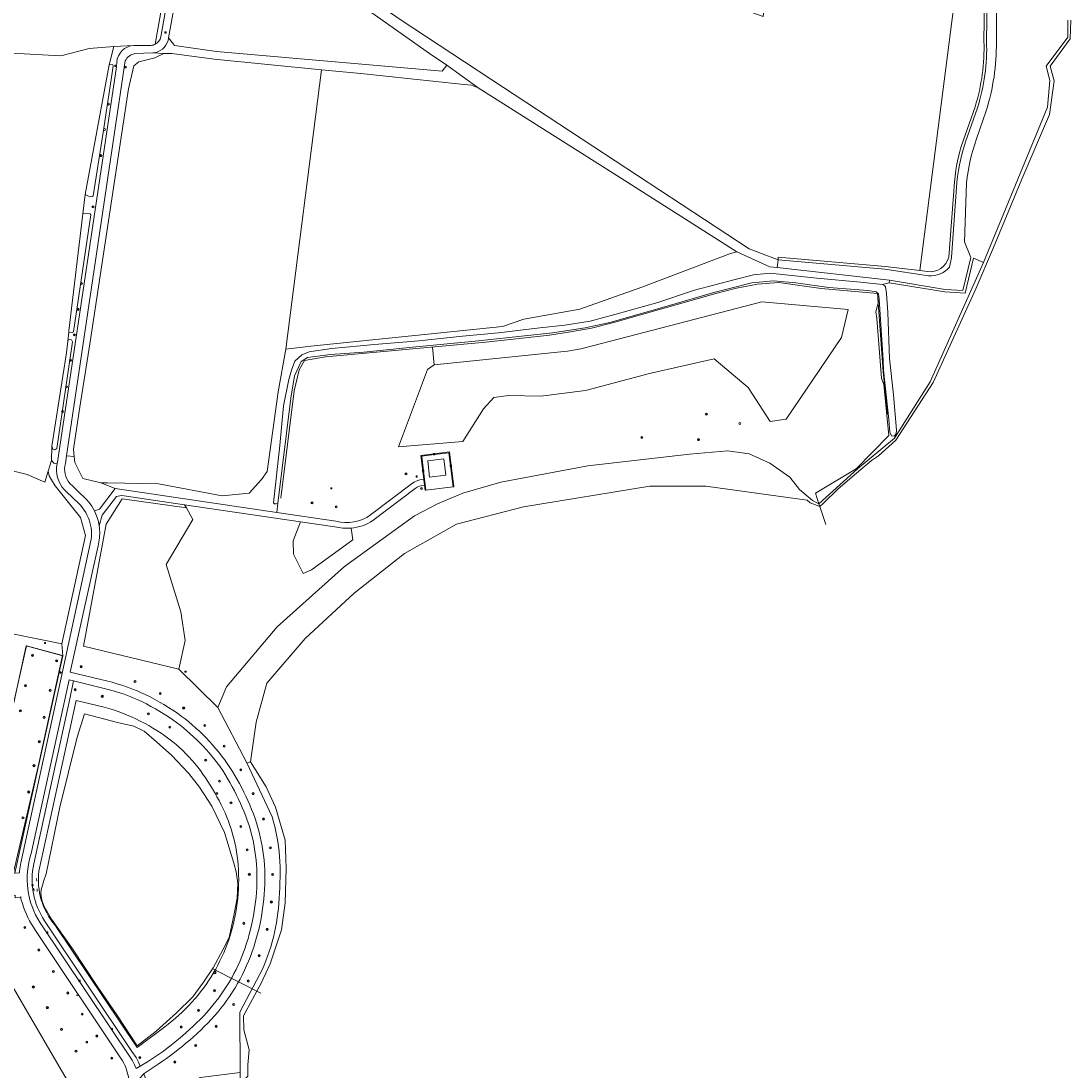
# Model space of a CAD drawing. Header units: metres. Extents: x 168032 to 180145, y 382923 to 399665.
# Tile 131 of 256: x 177898 to 178303, y 387407 to 387811. Entities that reach past the tile are written whole.
import ezdxf
from ezdxf.enums import TextEntityAlignment as Align

# ---------------------------------------------------------------- set-up
doc = ezdxf.new("R2010")
doc.units = ezdxf.units.M
doc.layers.get('0').update_dxf_attribs({"color": 8, "lineweight": 18})
for name, color, linetype, lineweight in [('B-WE-GR-BEPLANTING_CULTUUR_BOSPLANTSOEN-GV', 8, 'Continuous', 18), ('B-WE-GR-BOOM-S', 8, 'Continuous', 18), ('B-WE-GR-BOS_GEMENGD-GV', 8, 'Continuous', 18), ('B-WE-GR-BOS_LOOF-GV', 8, 'Continuous', 18), ('B-WE-IE-MEUBILAIR_WEGMEUBILAIR_VERKEERSBORD-S', 8, 'Continuous', 18), ('B-WE-IE-TERREINAFSCHEIDING_KUNSTMATIG_HEKWERK-G', 8, 'IE-TERREINAFSCHEIDING-KUNSTMATIG', 18), ('B-WE-IE-TERREINAFSCHEIDING_KUNSTMATIG_HEKWERK_RASTER-G', 8, 'IE-TERREINAFSCHEIDING-KUNSTMATIG', 18), ('B-WE-KL-ET_KAST-S', 8, 'Continuous', 18), ('B-WE-KL-ET_LS_OV_LICHTMAST-S', 8, 'Continuous', 18), ('B-WE-KW-KUNSTWERK_DUIKER-G', 8, 'Continuous', 18), ('B-WE-OG-BEBOUWING-GV', 8, 'Continuous', 18), ('B-WE-OG-TERREIN_CULTUURSCHEIDING-GV', 8, 'Continuous', 18), ('B-WE-OG-TERREIN_ONBEGROEID-GV', 8, 'Continuous', 18), ('B-WE-OG-WATER_GREPPEL-GV', 8, 'Continuous', 18), ('B-WE-OG-WATER_MEER-GV', 8, 'Continuous', 18), ('B-WE-OG-WATER_SLOOT-GV', 8, 'Continuous', 18), ('B-WE-RI-GWA_KOLK-S', 8, 'Continuous', 18), ('B-WE-RI-GWA_RIOOLPUT-S', 8, 'Continuous', 18), ('B-WE-VH-VERHARDING_ASFALT-GV', 8, 'Continuous', 18), ('B-WE-VH-VERHARDING_BETONSTRAATSTEEN-GV', 8, 'Continuous', 18), ('B-WE-VH-VERHARDING_FUNDERING_ZAND-GV', 8, 'Continuous', 18), ('B-WE-VH-VERHARDING_PUIN-GV', 8, 'Continuous', 18), ('B-WE-VH-VERHARDING_TEGEL-GV', 8, 'Continuous', 18), ('B-WE-VW-AFSLUITPAAL-S', 8, 'Continuous', 18)]:
    doc.layers.add(name, color=color, linetype=linetype, lineweight=lineweight)
doc.styles.add('NLCS-ISO', font='NLCS-ISO.ttf')
doc.linetypes.add('IE-TERREINAFSCHEIDING-KUNSTMATIG', pattern='A,4,[82,NLCS.SHX,S=0.75,R=90,X=0,Y=0],4,-2', length=10)

# ---------------------------------------------------------------- blocks, each defined once
blk = doc.blocks.new('SIE-WEG_VERKEERSBORD_WEGWIJZER-SO')
at = {"linetype": 'ByBlock', "lineweight": 18}
h = blk.add_hatch(color=0, dxfattribs=at)
h.dxf.hatch_style = 1
h.paths.add_polyline_path([(0.5, 1), (0, 2), (-0.5, 1)])
h = blk.add_hatch(color=0, dxfattribs=at)
h.dxf.hatch_style = 1
h.paths.add_polyline_path([(-1.4, -0.2), (-2, -1.2), (-0.9, -1.1)])
h = blk.add_hatch(color=0, dxfattribs=at)
h.dxf.hatch_style = 1
h.paths.add_polyline_path([(1.4, -0.2), (2, -1.2), (0.9, -1.1)])
at = {"color": 0, "linetype": 'ByBlock', "lineweight": 18}
for points in [[(-1.1, -0.7), (0, 0)], [(0, 1), (0, 0)], [(1.1, -0.7), (0, 0)]]:
    blk.add_lwpolyline(points, dxfattribs=at)
for points in [[(0.5, 1), (0, 2), (-0.5, 1)], [(-1.4, -0.2), (-2, -1.2), (-0.9, -1.1)], [(1.4, -0.2), (2, -1.2), (0.9, -1.1)]]:
    blk.add_lwpolyline(points, close=True, dxfattribs=at)
blk = doc.blocks.new('SKL-ET_KAST_ELEKTRA-SO')
at = {"color": 0, "linetype": 'ByBlock', "lineweight": 18}
for points in [[(-2, 2), (2, 2), (2, 1.68), (-2, 1.68)], [(-2, 1.52), (2, 1.52), (2, -2), (-2, -2)]]:
    blk.add_lwpolyline(points, close=True, dxfattribs=at)
at = {"color": 0, "linetype": 'ByBlock', "lineweight": 18, "style": 'NLCS-ISO'}
blk.add_text('et', height=1.5, dxfattribs=at).set_placement((0, 0), align=Align.MIDDLE_CENTER)
blk = doc.blocks.new('SVW-AFSLUITPAAL-SO')
at = {"lineweight": 18}
blk.add_circle((0, 0), 1.5, dxfattribs=at)
at = {"lineweight": 18, "style": 'NLCS-ISO'}
blk.add_text('af', height=1.8, dxfattribs=at).set_placement((0, 0), align=Align.MIDDLE_CENTER)
blk = doc.blocks.new('SKL-ET_OV_LICHTMAST-SO')
at = {"color": 0, "linetype": 'ByBlock', "lineweight": 18}
for points in [[(-1.2, 0), (-2, 0)], [(-1.4, 1.4), (-0.9, 0.9)], [(0, 2), (0, 1.2)], [(0.9, 0.9), (1.4, 1.4)], [(2, 0), (1.2, 0)], [(-1.4, -1.4), (-0.9, -0.9)], [(0, -1.2), (0, -2)], [(0.9, -0.9), (1.4, -1.4)]]:
    blk.add_lwpolyline(points, dxfattribs=at)
blk.add_circle((0, 0), 1, dxfattribs=at)
blk = doc.blocks.new('SRI-PUT_INSPECTIEPUT_RIOOLPUT-SO')
at = {"color": 0, "linetype": 'ByBlock', "lineweight": 18}
blk.add_lwpolyline([(-1.1, -1.1), (1.1, -1.1), (1.1, 1.1), (-1.1, 1.1)], close=True, dxfattribs=at)
at = {"color": 0, "linetype": 'ByBlock', "lineweight": 18, "style": 'NLCS-ISO'}
blk.add_text('r', height=1.5, dxfattribs=at).set_placement((0, 0.3), align=Align.MIDDLE_CENTER)
blk = doc.blocks.new('SRI-KOLK-SO')
at = {"color": 0, "linetype": 'ByBlock', "lineweight": 18}
blk.add_lwpolyline([(-1.125, -1.125), (1.125, -1.125), (1.125, 1.125), (-1.125, 1.125)], close=True, dxfattribs=at)
at = {"color": 0, "linetype": 'ByBlock', "lineweight": 18, "style": 'NLCS-ISO'}
blk.add_text('k', height=1.5, dxfattribs=at).set_placement((0, 0), align=Align.MIDDLE_CENTER)
blk = doc.blocks.new('SGR-BOOM_01-SO')
at = {"linetype": 'ByBlock', "lineweight": 18}
h = blk.add_hatch(color=0, dxfattribs=at)
h.dxf.hatch_style = 1
edge = h.paths.add_edge_path()
edge.add_arc((0, 0), 0.25, 0, 360)
at = {"color": 0, "linetype": 'ByBlock', "lineweight": 18}
for radius in [2, 0.25]:
    blk.add_circle((0, 0), radius, dxfattribs=at)

msp = doc.modelspace()

# ---------------------------------------------------------------- linework, layer by layer
at = {"layer": 'B-WE-GR-BEPLANTING_CULTUUR_BOSPLANTSOEN-GV', "flags": 128}
msp.add_lwpolyline([(177881.71, 387641.226), (177900.628, 387636.596), (177907.375, 387633.553), (177908.751, 387637.888), (177910.021, 387641.887), (177910.115, 387647.486), (177915.709, 387683.427), (177916.251, 387687.968), (177916.659, 387691.388), (177916.728, 387691.968), (177922.105, 387737.036), (177922.985, 387744.413), (177932.194, 387794.377), (177933.966, 387801.431), (177924.441, 387800.638), (177913.593, 387797.859), (177894.675, 387798.918)], dxfattribs=at)
at = {"layer": 'B-WE-GR-BOS_GEMENGD-GV', "flags": 128}
for points in [[(177949.931, 387802.389), (177960.121, 387859.732), (177960.121, 387861.7), (177959.839, 387863.866), (177959.029, 387865.795), (177958.971, 387865.087), (177958.262, 387865.05), (177934.093, 387882.133), (177917.214, 387893.816), (177905.715, 387901.971), (177894.925, 387910.209), (177886.537, 387917.892), (177873.189, 387931.979)], [(177776.141, 387817.571), (177833.027, 387804.077), (177844.007, 387804.739), (177866.762, 387801.431), (177894.675, 387798.918), (177913.593, 387797.859), (177924.441, 387800.638), (177933.966, 387801.431), (177941.667, 387801.87), (177948.235, 387801.858)]]:
    msp.add_lwpolyline(points, dxfattribs=at)
for points in [[(178085.138, 387848.356), (178039.629, 387871.11), (177999.042, 387877.481), (177995.42, 387879.443), (177992.004, 387884.295), (177992.093, 387887.501), (177974.82, 387864.139), (177974.648, 387860.41), (177986.567, 387851.798), (178044.223, 387811.918), (178084.016, 387785.677), (178178.683, 387723.524), (178189.805, 387719.26), (178189.892, 387720.256), (178230.984, 387716.683), (178244.39, 387715.111), (178264.401, 387871.198), (178263.087, 387871.434), (178191.39, 387886.048), (178184.092, 387813.078)], [(177984.528, 387848.986), (177969.334, 387858.276), (177968.125, 387858.236), (177964.779, 387858.125), (177955.058, 387804.79), (177956.945, 387802.379), (177957.345, 387801.867), (177973.587, 387799.52), (178060.458, 387792.008), (178062.238, 387794.334), (178055.532, 387798.714)], [(178014.019, 387792.517), (177972.646, 387796.537), (177956.304, 387798.71), (177953.226, 387798.819), (177949.728, 387797.131), (177943.594, 387795.55), (177941.66, 387793.968), (177939.637, 387785.168), (177924.869, 387687.628), (177920.489, 387660.019), (177918.507, 387646.37), (177918.742, 387643.52), (177918.935, 387641.18), (177922.081, 387635.022), (177928.969, 387633.401), (177931.59, 387633.343), (177951.197, 387632.907), (177975.714, 387628.385), (177986.092, 387629.316), (177990.857, 387634.588), (177993.045, 387637.739), (177997.245, 387668.438), (178000.231, 387684.806)], [(178171.449, 387721.766), (178173.864, 387722.353), (178127.656, 387751.771), (178074.281, 387785.575), (178071.681, 387786.533), (178067.575, 387786.944), (178029.118, 387791.05), (178014.019, 387792.517), (178000.231, 387684.806), (178009.884, 387685.999), (178083.669, 387693.59), (178091.907, 387696.379), (178113.426, 387700.293), (178137.286, 387708.758)], [(178186.759, 387714.127), (178192.626, 387713.536), (178204.777, 387712.173), (178221.51, 387710.696), (178230.065, 387709.779), (178232.57, 387710.427), (178232.732, 387711.414), (178189.47, 387716.279), (178186.614, 387716.6), (178173.864, 387722.353), (178171.449, 387721.766), (178137.286, 387708.758), (178113.426, 387700.293), (178091.907, 387696.379), (178083.669, 387693.59), (178009.884, 387685.999), (178000.231, 387684.806), (177997.245, 387668.438), (177993.045, 387637.739), (177990.857, 387634.588), (177986.092, 387629.316), (177975.714, 387628.385), (177951.197, 387632.907), (177931.59, 387633.343), (177928.969, 387633.401), (177934.531, 387631.147), (177996.745, 387621.927), (177997.18, 387625.505), (177996.449, 387625.214), (177995.925, 387625.224), (177995.442, 387625.617), (177997.885, 387647.685), (177999.374, 387663.053), (178001.437, 387673.198), (178002.444, 387676.784), (178003.727, 387680.225), (178006.359, 387682.699), (178009.281, 387683.803), (178017.77, 387685.092), (178034.415, 387686.695), (178051.405, 387688.012), (178068.229, 387689.822), (178082.105, 387691.122), (178098.023, 387693.123), (178107.718, 387694.138), (178117.448, 387695.657), (178126.902, 387698.154), (178143.459, 387702.802), (178157.676, 387707.595), (178173.21, 387711.701), (178180.272, 387713.504)], [(178025.336, 387615.883), (178022.219, 387615.859), (178019.142, 387616.354), (178005.834, 387618.319), (178003.018, 387610.963), (178003.196, 387605.861), (178006.907, 387598.388), (178010.169, 387599.78), (178026.083, 387611.434)]]:
    msp.add_lwpolyline(points, close=True, dxfattribs=at)
at = {"layer": 'B-WE-GR-BOS_GEMENGD-GV'}
msp.add_lwpolyline([(177948.235, 387801.858, 0.1009031), (177949.931, 387802.389)], format="xyb", dxfattribs=at)
at = {"layer": 'B-WE-GR-BOS_LOOF-GV', "flags": 128}
for points in [[(178140.306, 387675.536), (178165.132, 387681.166), (178178.33, 387670.132), (178186.792, 387657.002), (178192.917, 387657.87), (178214.209, 387689.311), (178216.816, 387700.092), (178183.519, 387703.023), (178118.808, 387686.214), (178113.807, 387684.996), (178108.716, 387684.135), (178103.603, 387683.525), (178057.422, 387678.801), (178054.76, 387676.967), (178043.678, 387647.223), (178068.411, 387649.241), (178076.298, 387661.87), (178080.296, 387666.183), (178086.009, 387666.988), (178098.487, 387666.725), (178115.674, 387668.957)], [(177894.29, 387575.291), (177914.035, 387571.298), (177923.084, 387613.011), (177921.138, 387620.002), (177914.508, 387628.289), (177911.438, 387632.165), (177909.933, 387634.47), (177909.134, 387636.07), (177908.751, 387637.888), (177907.375, 387633.553), (177900.628, 387636.596), (177881.71, 387641.226), (177847.182, 387643.078), (177829.058, 387643.74), (177863.071, 387493.324), (177876.471, 387495.604)], [(177954.18, 387601.823), (177964.449, 387619.227), (177961.963, 387623.659), (177937.208, 387627.118), (177931.047, 387617.389), (177922.291, 387570.475), (177959.044, 387561.503), (177961.501, 387572.629), (177959.739, 387583.661)], [(177890.696, 387446.553), (177879.618, 387459.607), (177863.678, 387470.268), (177853.555, 387469.87), (177853.789, 387463.665), (177857.348, 387459.915), (177877.853, 387386.911), (177894.637, 387326.329), (177899.12, 387325.984), (177925.809, 387372.331), (177928.596, 387378.583), (177928.644, 387378.691), (177925.272, 387387.964), (177914.773, 387405.361)]]:
    msp.add_lwpolyline(points, close=True, dxfattribs=at)
at = {"layer": 'B-WE-IE-TERREINAFSCHEIDING_KUNSTMATIG_HEKWERK-G', "flags": 128}
for points in [[(177998.324, 387627.471), (178003.463, 387668.835), (178005.314, 387676.856), (178007.451, 387680.51), (178015.453, 387681.926), (178077.251, 387687.524), (178101.726, 387690.306), (178109.861, 387691.484), (178117.91, 387692.94), (178125.988, 387695.048), (178165.808, 387706.25), (178173.809, 387708.399), (178181.854, 387709.956), (178190.074, 387710.474), (178198.239, 387709.421), (178206.361, 387708.226), (178228.119, 387706.27), (178230.243, 387676.227), (178231.88, 387659.687)], [(178057.422, 387678.801), (178056.768, 387685.669)], [(178205.897, 387624.274), (178208.189, 387617.269)], [(177904.243, 387480.848), (177904.287, 387479.869)], [(177904.419, 387476.922), (177904.463, 387475.943)], [(177919.984, 387435.641), (177919.677, 387436.108)]]:
    msp.add_lwpolyline(points, dxfattribs=at)
at = {"layer": 'B-WE-IE-TERREINAFSCHEIDING_KUNSTMATIG_HEKWERK_RASTER-G', "flags": 128}
msp.add_lwpolyline([(177900.346, 387570.488), (177914.262, 387566.761), (177904.852, 387524.008), (177895.386, 387483.216), (177880.948, 387482.373), (177890.476, 387526.62)], close=True, dxfattribs=at)
at = {"layer": 'B-WE-KW-KUNSTWERK_DUIKER-G', "flags": 128}
msp.add_lwpolyline([(177990.598, 387436.763), (177972.075, 387446.111)], dxfattribs=at)
at = {"layer": 'B-WE-OG-BEBOUWING-GV', "flags": 128}
msp.add_lwpolyline([(178054.887, 387641.805), (178055.615, 387635.583), (178061.91, 387636.319), (178061.122, 387642.589)], close=True, dxfattribs=at)
at = {"layer": 'B-WE-OG-TERREIN_CULTUURSCHEIDING-GV', "flags": 128}
for points in [[(178277.165, 387927.213), (178275.054, 387921.312), (178276.749, 387920.706), (178278.012, 387919.677), (178278.14, 387917.199), (178277.519, 387912.589), (178268.477, 387877.239), (178267.74, 387876.871), (178266.199, 387877.3), (178264.807, 387878.615), (178263.087, 387871.434), (178264.401, 387871.198), (178270.798, 387870.047), (178270.228, 387839.513), (178269.349, 387819.766), (178269.087, 387803.454)], [(178270.086, 387803.538), (178270.349, 387819.75), (178271.227, 387839.468), (178271.659, 387862.602)], [(177961.737, 387859.454), (177961.243, 387859.531), (177960.121, 387859.732), (177949.931, 387802.389)], [(177952.103, 387805.164), (177961.737, 387859.454)], [(177941.667, 387801.87), (177933.966, 387801.431), (177932.194, 387794.377), (177932.478, 387794.652), (177933.622, 387794.377), (177933.779, 387793.904), (177929.919, 387768.376), (177926.036, 387743.921), (177925.76, 387743.645), (177924.293, 387743.767), (177922.985, 387744.413), (177922.105, 387737.036), (177923.445, 387737.172), (177924.854, 387737.011), (177925.108, 387736.624), (177918.501, 387691.536), (177917.905, 387691.285), (177916.659, 387691.388), (177916.251, 387687.968), (177916.522, 387688.539), (177917.64, 387688.45), (177918.046, 387687.673), (177911.987, 387646.545), (177911.244, 387646.033), (177910.444, 387646.291), (177910.115, 387647.486), (177910.021, 387641.887), (177910.858, 387640.936), (177912.162, 387640.653)], [(177938.414, 387795.924), (177938.041, 387793.341), (177915.789, 387643.72), (177918.742, 387643.52), (177918.507, 387646.37), (177920.489, 387660.019), (177924.869, 387687.628), (177939.637, 387785.168), (177941.66, 387793.968), (177943.594, 387795.55), (177949.728, 387797.131), (177953.226, 387798.819)], [(177934.964, 387793.646), (177935.098, 387795.431)], [(177953.226, 387798.819), (177948.978, 387798.986), (177942.043, 387798.708)], [(177912.316, 387641.303), (177934.964, 387793.646)], [(178265.659, 387778.219), (178261.874, 387767.301)], [(178262.797, 387766.913), (178266.594, 387777.862)], [(178257.688, 387749.173), (178255.558, 387720.299)], [(178255.79, 387716.458), (178256.555, 387720.225), (178258.686, 387749.114)], [(178247.361, 387714.763), (178244.39, 387715.111), (178230.984, 387716.683), (178189.892, 387720.256), (178189.805, 387719.26), (178230.927, 387715.684), (178247.725, 387713.115)], [(178232.462, 387651.596), (178230.519, 387671.222), (178229.681, 387673.692), (178227.881, 387696.728), (178227.426, 387699.171), (178228.779, 387704.175), (178228.534, 387706.174), (178227.602, 387706.889), (178224.322, 387707.436), (178209.288, 387708.621), (178196.659, 387710.447), (178188.068, 387711.154), (178179.732, 387710.459), (178165.014, 387706.725), (178147.51, 387701.606), (178136.297, 387698.301), (178125.016, 387695.173), (178115.537, 387693.063), (178102.879, 387691.113), (178073.131, 387687.883), (178049.03, 387685.605), (178030.217, 387683.69), (178017.437, 387682.791), (178008.603, 387681.579), (178006.129, 387680.083), (178003.587, 387674.636), (178002.11, 387666.023), (177997.18, 387625.505), (177996.745, 387621.927), (178019.512, 387618.553)], [(178025.336, 387615.883), (178026.083, 387611.434), (178010.169, 387599.78), (178006.907, 387598.388), (178003.196, 387605.861), (178003.018, 387610.963), (178005.834, 387618.319), (177961.267, 387624.898), (177961.963, 387623.659), (177964.449, 387619.227), (177954.18, 387601.823), (177959.739, 387583.661), (177961.501, 387572.629), (177959.044, 387561.503), (177974.026, 387546.815), (177977.327, 387554.754), (177996.865, 387577.912), (178022.865, 387601.063), (178049.772, 387620.58), (178058.694, 387625.309), (178068.395, 387629.347), (178082.993, 387633.619), (178116.59, 387639.905), (178155.68, 387644.347), (178170.471, 387645.641), (178178.662, 387644.535), (178186.597, 387640.969), (178194.288, 387635.493), (178198.079, 387630.821), (178203.01, 387626.503), (178205.556, 387625.316), (178204.218, 387629.404), (178219.818, 387638.705), (178232.462, 387651.596)], [(177912.162, 387640.653), (177910.858, 387640.936), (177910.021, 387641.887), (177908.751, 387637.888), (177909.134, 387636.07), (177909.933, 387634.47), (177911.438, 387632.165), (177914.508, 387628.289), (177921.138, 387620.002), (177923.084, 387613.011), (177914.035, 387571.298), (177914.306, 387566.699), (177895.884, 387482.985), (177897.626, 387483.066), (177897.648, 387483.877), (177898.177, 387486.865), (177914.361, 387561.159)], [(177928.969, 387633.401), (177922.081, 387635.022), (177918.935, 387641.18), (177918.742, 387643.52), (177915.789, 387643.72), (177915.36, 387640.835)], [(178051.886, 387634.471), (178053.359, 387634.668), (178053.211, 387635.738), (178052.256, 387643.924), (178057.308, 387644.543), (178063.296, 387645.255), (178064.942, 387631.785), (178064.631, 387631.751), (178054.148, 387630.538), (178053.838, 387630.502), (178053.625, 387632.458)], [(177918.931, 387626.813), (177914.877, 387630.798)], [(177917.068, 387633.095), (177918.161, 387632.017), (177921.264, 387628.956)], [(177926.508, 387622.564), (177928.439, 387623.156), (177934.531, 387631.147), (177928.969, 387633.401)], [(178032.902, 387620.953), (178048.998, 387633.206)], [(178050.042, 387631.199), (178033.74, 387618.779)], [(177994.945, 387504.64), (177985.273, 387525.442), (177974.026, 387546.815), (177959.044, 387561.503), (177922.291, 387570.475), (177931.047, 387617.389), (177937.208, 387627.118), (177961.963, 387623.659), (177961.267, 387624.898), (177937.98, 387628.335), (177936.91, 387628.493), (177935.007, 387628.064), (177929.552, 387620.916), (177928.355, 387616.756)], [(177914.361, 387561.159), (177925.266, 387611.619)], [(177928.265, 387610.621), (177927.934, 387609.112), (177917.241, 387560.442), (177928.936, 387557.569), (177933.36, 387556.482)], [(177881.19, 387483.523), (177900.24, 387570.555), (177914.306, 387566.699), (177914.035, 387571.298), (177894.29, 387575.291)], [(177932.868, 387553.491), (177928.213, 387554.631), (177918.501, 387557.009), (177917.002, 387550.13), (177903.142, 387486.525)], [(177905.163, 387483.678), (177919.491, 387549.531), (177930.34, 387546.922)], [(177898.813, 387471.217), (177898.219, 387473.086), (177898.173, 387473.548), (177896.034, 387473.432), (177895.949, 387474.446), (177865.969, 387473.14), (177863.56, 387473.042), (177863.678, 387470.268), (177879.618, 387459.607), (177890.696, 387446.553), (177914.773, 387405.361), (177925.272, 387387.964), (177928.644, 387378.691), (177928.596, 387378.583), (177929.996, 387374.524), (177932.374, 387378.348)], [(177907.298, 387464.6), (177940.961, 387414.236), (177942.536, 387411.88), (177943.503, 387410.105), (177944.154, 387408.616), (177946.934, 387410.202)], [(177937.369, 387410.632), (177903.792, 387460.863)], [(177953.575, 387423.677), (177943.001, 387415.763), (177911.256, 387463.013)], [(177982.52, 387429.397), (177990.28, 387443.981)], [(177954.339, 387391.286), (177967.283, 387404.15), (177982.586, 387406.097), (177982.52, 387429.397)], [(177947.935, 387407.273), (177945.712, 387405.695), (177945.58, 387405.568), (177947.35, 387400.711), (177949.455, 387396.575)]]:
    msp.add_lwpolyline(points, dxfattribs=at)
at = {"layer": 'B-WE-OG-TERREIN_CULTUURSCHEIDING-GV'}
for points in [[(177949.931, 387802.389, 0.2051836), (177952.103, 387805.164)], [(178269.087, 387803.454, -0.0844184), (178265.659, 387778.219)], [(178266.594, 387777.862, 0.084747), (178270.086, 387803.538)], [(177935.098, 387795.431, -0.3732677), (177941.667, 387801.87)], [(177942.043, 387798.708, 0.2530029), (177938.414, 387795.924)], [(178261.874, 387767.301, 0.0697012), (178257.688, 387749.173)], [(178258.686, 387749.114, -0.0694471), (178262.797, 387766.913)], [(178255.558, 387720.299, -0.3877932), (178247.361, 387714.763)], [(178247.725, 387713.115, 0.2378744), (178255.79, 387716.458)], [(177914.877, 387630.798, -0.2402318), (177912.162, 387640.653)], [(177912.162, 387640.653, -0.0152572), (177912.316, 387641.303)], [(177915.36, 387640.835, 0.2471727), (177917.068, 387633.095)], [(178048.998, 387633.206, -0.1187057), (178051.886, 387634.471)], [(178053.625, 387632.458, 0.1573003), (178050.042, 387631.199)], [(177925.266, 387611.619, 0.2631645), (177918.931, 387626.813)], [(177921.264, 387628.956, -0.1095205), (177926.508, 387622.564)], [(178019.512, 387618.553, 0.2197494), (178032.902, 387620.953)], [(178033.74, 387618.779, -0.1208907), (178025.336, 387615.883)], [(177928.355, 387616.756, -0.0809018), (177928.265, 387610.621)], [(177942.957, 387549.887, 0.0356309), (177932.868, 387553.491)], [(177933.36, 387556.482, -0.03619), (177944.261, 387552.606)], [(177956.741, 387542.086, 0.0400889), (177942.957, 387549.887)], [(177944.261, 387552.606, -0.0423136), (177958.48, 387544.58)], [(177930.34, 387546.922, -0.0995984), (177956.671, 387533.569)], [(177958.48, 387544.58, -0.0893569), (177978.718, 387523.691)], [(177975.918, 387522.467, 0.0864527), (177956.741, 387542.086)], [(177956.671, 387533.569, -0.0509774), (177966.291, 387523.847)], [(177966.291, 387523.847, -0.0405539), (177973.671, 387512.41)], [(177982.756, 387509.788, 0.0391033), (177975.918, 387522.467)], [(177978.718, 387523.691, -0.0398486), (177985.606, 387510.899)], [(177973.671, 387512.41, -0.1135042), (177981.854, 387485.993)], [(177989.084, 387482.768, 0.1058491), (177982.756, 387509.788)], [(177985.606, 387510.899, -0.105322), (177992.159, 387482.37)], [(177997.854, 387489.421, 0.0517186), (177994.945, 387504.64)], [(177997.677, 387473.292, 0.0314337), (177997.854, 387489.421)], [(177903.142, 387486.525, 0.200973), (177907.298, 387464.6)], [(177981.854, 387485.993, -0.1017967), (177978.266, 387457.208)], [(177911.256, 387463.013, -0.2094926), (177905.163, 387483.678)], [(177984.556, 387454.226, 0.0892816), (177989.084, 387482.768)], [(177992.159, 387482.37, -0.0870254), (177987.267, 387452.7)], [(177990.28, 387443.981, 0.0996542), (177997.677, 387473.292)], [(177903.792, 387460.863, -0.0703567), (177898.813, 387471.217)], [(177978.266, 387457.208, -0.100561), (177964.047, 387433.192)], [(177987.267, 387452.7, -0.1003833), (177971.528, 387426.51)], [(177978.501, 387441.063, 0.0512945), (177984.556, 387454.226)], [(177969.793, 387429.253, 0.0445449), (177978.501, 387441.063)], [(177964.047, 387433.192, -0.0468392), (177953.575, 387423.677)], [(177946.934, 387410.202, 0.0624201), (177969.793, 387429.253)], [(177971.528, 387426.51, -0.0596317), (177947.935, 387407.273)], [(177939.797, 387403.552, 0.0923607), (177937.369, 387410.632)]]:
    msp.add_lwpolyline(points, format="xyb", dxfattribs=at)
at = {"layer": 'B-WE-OG-TERREIN_CULTUURSCHEIDING-GV', "flags": 128}
for points in [[(178268.931, 387718.302), (178265.003, 387719.915), (178261.782, 387706.419), (178254.028, 387706.911), (178232.57, 387710.427), (178230.065, 387709.779), (178230.829, 387709.355), (178231.212, 387708.844), (178231.579, 387706.255), (178232.05, 387699.04), (178232.759, 387681.29), (178234.267, 387667.27), (178235.432, 387653.641), (178235.268, 387652.21), (178234.553, 387651.347), (178233.539, 387651.4), (178232.795, 387652.847), (178232.494, 387657.722), (178230.443, 387676.789), (178230.228, 387680.606), (178228.779, 387704.175), (178227.426, 387699.171), (178227.881, 387696.728), (178229.681, 387673.692), (178230.519, 387671.222), (178232.462, 387651.596), (178219.818, 387638.705), (178204.218, 387629.404), (178205.556, 387625.316), (178220.416, 387638.708), (178234.632, 387650.558), (178248.423, 387672.261)], [(178115.674, 387668.957), (178098.487, 387666.725), (178086.009, 387666.988), (178080.296, 387666.183), (178076.298, 387661.87), (178068.411, 387649.241), (178043.678, 387647.223), (178054.76, 387676.967), (178057.422, 387678.801), (178103.603, 387683.525), (178108.716, 387684.135), (178113.807, 387684.996), (178118.808, 387686.214), (178183.519, 387703.023), (178216.816, 387700.092), (178214.209, 387689.311), (178192.917, 387657.87), (178186.792, 387657.002), (178178.33, 387670.132), (178165.132, 387681.166), (178140.306, 387675.536)], [(177914.306, 387566.699), (177900.24, 387570.555), (177881.19, 387483.523), (177880.92, 387482.289), (177895.884, 387482.985)]]:
    msp.add_lwpolyline(points, close=True, dxfattribs=at)
at = {"layer": 'B-WE-OG-TERREIN_ONBEGROEID-GV', "flags": 128}
msp.add_lwpolyline([(178140.419, 387632.115), (178162.031, 387632.033), (178201.029, 387626.68), (178202.213, 387625.679), (178205.897, 387624.274), (178205.556, 387625.316), (178203.01, 387626.503), (178198.079, 387630.821), (178194.288, 387635.493), (178186.597, 387640.969), (178178.662, 387644.535), (178170.471, 387645.641), (178155.68, 387644.347), (178116.59, 387639.905), (178082.993, 387633.619), (178068.395, 387629.347), (178058.694, 387625.309), (178049.772, 387620.58), (178022.865, 387601.063), (177996.865, 387577.912), (177977.327, 387554.754), (177974.026, 387546.815), (177985.273, 387525.442), (177986.573, 387525.841), (177988.866, 387541.153), (177992.894, 387556.134), (178007.652, 387573.375), (178026.57, 387590.824), (178045.89, 387606.094), (178065.909, 387617.437), (178091.755, 387624.158)], close=True, dxfattribs=at)
at = {"layer": 'B-WE-OG-WATER_GREPPEL-GV', "flags": 128}
for points in [[(177933.779, 387793.904), (177933.622, 387794.377), (177932.478, 387794.652), (177932.194, 387794.377), (177922.985, 387744.413), (177924.293, 387743.767), (177925.76, 387743.645), (177926.036, 387743.921), (177929.919, 387768.376)], [(177925.108, 387736.624), (177924.854, 387737.011), (177923.445, 387737.172), (177922.105, 387737.036), (177916.728, 387691.968), (177916.659, 387691.388), (177917.905, 387691.285), (177918.501, 387691.536)], [(178228.779, 387704.175), (178230.228, 387680.606), (178230.443, 387676.789), (178232.494, 387657.722), (178232.795, 387652.847), (178233.539, 387651.4), (178234.553, 387651.347), (178235.268, 387652.21), (178235.432, 387653.641), (178234.267, 387667.27), (178232.759, 387681.29), (178232.05, 387699.04), (178231.579, 387706.255), (178231.212, 387708.844), (178230.829, 387709.355), (178230.065, 387709.779), (178221.51, 387710.696), (178204.777, 387712.173), (178192.626, 387713.536), (178186.759, 387714.127), (178180.272, 387713.504), (178173.21, 387711.701), (178157.676, 387707.595), (178143.459, 387702.802), (178126.902, 387698.154), (178117.448, 387695.657), (178107.718, 387694.138), (178098.023, 387693.123), (178082.105, 387691.122), (178068.229, 387689.822), (178051.405, 387688.012), (178034.415, 387686.695), (178017.77, 387685.092), (178009.281, 387683.803), (178006.359, 387682.699), (178003.727, 387680.225), (178002.444, 387676.784), (178001.437, 387673.198), (177999.374, 387663.053), (177997.885, 387647.685), (177995.442, 387625.617), (177995.925, 387625.224), (177996.449, 387625.214), (177997.18, 387625.505), (178002.11, 387666.023), (178003.587, 387674.636), (178006.129, 387680.083), (178008.603, 387681.579), (178017.437, 387682.791), (178030.217, 387683.69), (178049.03, 387685.605), (178073.131, 387687.883), (178102.879, 387691.113), (178115.537, 387693.063), (178125.016, 387695.173), (178136.297, 387698.301), (178147.51, 387701.606), (178165.014, 387706.725), (178179.732, 387710.459), (178188.068, 387711.154), (178196.659, 387710.447), (178209.288, 387708.621), (178224.322, 387707.436), (178227.602, 387706.889), (178228.534, 387706.174)], [(177918.046, 387687.673), (177917.64, 387688.45), (177916.522, 387688.539), (177916.251, 387687.968), (177915.709, 387683.427), (177910.115, 387647.486), (177910.444, 387646.291), (177911.244, 387646.033), (177911.987, 387646.545)]]:
    msp.add_lwpolyline(points, close=True, dxfattribs=at)
at = {"layer": 'B-WE-OG-WATER_MEER-GV', "flags": 128}
msp.add_lwpolyline([(178302.602, 387811.553), (178302.275, 387804.448), (178294.517, 387793.831), (178296.15, 387788.196), (178294.272, 387775.293), (178283.655, 387750.303), (178272.794, 387724.006), (178266.015, 387708.081), (178249.519, 387671.984), (178235.084, 387649.751), (178228.408, 387643.687), (178225.794, 387641.992), (178219.976, 387637.092), (178212.891, 387631.09), (178207.134, 387625.353), (178205.897, 387624.274), (178202.213, 387625.679), (178201.029, 387626.68), (178162.031, 387632.033), (178140.419, 387632.115), (178091.755, 387624.158), (178065.909, 387617.437), (178045.89, 387606.094), (178026.57, 387590.824), (178007.652, 387573.375), (177992.894, 387556.134), (177988.866, 387541.153), (177986.573, 387525.841), (177992.636, 387516.205), (177996.229, 387508.365), (177999.986, 387495.625), (178000.313, 387484.845), (177999.986, 387471.452), (177998.516, 387461.162), (177994.228, 387448.013), (177990.839, 387440.868), (177983.938, 387427.923), (177984.061, 387422.615), (177986.062, 387414.816), (177985.653, 387409.099), (177985.613, 387404.689)], dxfattribs=at)
msp.add_lwpolyline([(177907.936, 387482.635), (177907.077, 387480.105), (177905.959, 387476.567), (177905.844, 387475.087), (177906.313, 387472.557), (177907.08, 387470.373), (177910.007, 387465.281), (177917.801, 387454.176), (177927.556, 387439.461), (177935.458, 387428.003), (177943.034, 387416.457), (177950.297, 387422.011), (177958.088, 387429.087), (177964.459, 387435.325), (177968.516, 387440.995), (177972.288, 387446.501), (177975.967, 387453.393), (177978.373, 387458.199), (177980.388, 387467.283), (177981.537, 387473.359), (177981.752, 387479.134), (177981.156, 387483.425), (177980.264, 387486.791), (177976.647, 387498.654), (177971.758, 387508.712), (177966.93, 387516.02), (177962.874, 387521.388), (177962.681, 387521.578), (177956.38, 387528.225), (177950.377, 387533.557), (177945.74, 387537.621), (177941.732, 387539.61), (177935.4, 387541.063), (177922.751, 387544.333), (177919.87, 387535.296), (177913.232, 387508.317)], close=True, dxfattribs=at)
at = {"layer": 'B-WE-OG-WATER_SLOOT-GV', "flags": 128}
for points in [[(178301.413, 387811.623), (178301.413, 387805.112), (178293.042, 387793.95), (178294.437, 387788.37), (178293.507, 387778.139), (178268.931, 387718.302), (178248.423, 387672.261), (178234.632, 387650.558), (178220.416, 387638.708), (178205.556, 387625.316), (178205.897, 387624.274), (178207.134, 387625.353), (178212.891, 387631.09), (178219.976, 387637.092), (178225.794, 387641.992), (178228.408, 387643.687), (178235.084, 387649.751), (178249.519, 387671.984), (178266.015, 387708.081), (178272.794, 387724.006), (178283.655, 387750.303), (178294.272, 387775.293), (178296.15, 387788.196), (178294.517, 387793.831), (178302.275, 387804.448), (178302.602, 387811.553)], [(177930.34, 387546.922), (177919.491, 387549.531), (177905.163, 387483.678)], [(177992.636, 387516.205), (177986.573, 387525.841), (177985.273, 387525.442), (177994.945, 387504.64)], [(177990.28, 387443.981), (177982.52, 387429.397), (177982.586, 387406.097), (177982.599, 387401.528), (177985.613, 387404.689), (177985.653, 387409.099), (177986.062, 387414.816), (177984.061, 387422.615), (177983.938, 387427.923), (177990.839, 387440.868), (177994.228, 387448.013), (177998.516, 387461.162), (177999.986, 387471.452), (178000.313, 387484.845), (177999.986, 387495.625), (177996.229, 387508.365), (177992.636, 387516.205)], [(177911.256, 387463.013), (177943.001, 387415.763), (177953.575, 387423.677)]]:
    msp.add_lwpolyline(points, dxfattribs=at)
at = {"layer": 'B-WE-OG-WATER_SLOOT-GV'}
for points in [[(177956.671, 387533.569, 0.0995984), (177930.34, 387546.922)], [(177966.291, 387523.847, 0.0509774), (177956.671, 387533.569)], [(177973.671, 387512.41, 0.0405539), (177966.291, 387523.847)], [(177981.854, 387485.993, 0.1135042), (177973.671, 387512.41)], [(177994.945, 387504.64, -0.0517186), (177997.854, 387489.421)], [(177997.854, 387489.421, -0.0314337), (177997.677, 387473.292)], [(177978.266, 387457.208, 0.1017967), (177981.854, 387485.993)], [(177905.163, 387483.678, 0.2094926), (177911.256, 387463.013)], [(177997.677, 387473.292, -0.0996542), (177990.28, 387443.981)], [(177964.047, 387433.192, 0.100561), (177978.266, 387457.208)], [(177953.575, 387423.677, 0.0468392), (177964.047, 387433.192)]]:
    msp.add_lwpolyline(points, format="xyb", dxfattribs=at)
at = {"layer": 'B-WE-OG-WATER_SLOOT-GV', "flags": 128}
msp.add_lwpolyline([(177907.936, 387482.635), (177913.232, 387508.317), (177919.87, 387535.296), (177922.751, 387544.333), (177935.4, 387541.063), (177941.732, 387539.61), (177945.74, 387537.621), (177950.377, 387533.557), (177956.38, 387528.225), (177962.681, 387521.578), (177962.874, 387521.388), (177966.93, 387516.02), (177971.758, 387508.712), (177976.647, 387498.654), (177980.264, 387486.791), (177981.156, 387483.425), (177981.752, 387479.134), (177981.537, 387473.359), (177980.388, 387467.283), (177978.373, 387458.199), (177975.967, 387453.393), (177972.288, 387446.501), (177968.516, 387440.995), (177964.459, 387435.325), (177958.088, 387429.087), (177950.297, 387422.011), (177943.034, 387416.457), (177935.458, 387428.003), (177927.556, 387439.461), (177917.801, 387454.176), (177910.007, 387465.281), (177907.08, 387470.373), (177906.313, 387472.557), (177905.844, 387475.087), (177905.959, 387476.567), (177907.077, 387480.105)], close=True, dxfattribs=at)
at = {"layer": 'B-WE-VH-VERHARDING_ASFALT-GV', "flags": 128}
for points in [[(177961.737, 387859.454), (177952.103, 387805.164)], [(177954.882, 387803.825), (177955.058, 387804.79), (177964.779, 387858.125), (177964.984, 387859.252), (177964.989, 387859.29), (177964.994, 387859.328)], [(177948.235, 387801.858), (177941.667, 387801.87)], [(177935.098, 387795.431), (177934.964, 387793.646), (177912.316, 387641.303)], [(177915.36, 387640.835), (177915.789, 387643.72), (177938.041, 387793.341), (177938.414, 387795.924)], [(177942.043, 387798.708), (177948.978, 387798.986)], [(177914.877, 387630.798), (177918.931, 387626.813)], [(177921.264, 387628.956), (177918.161, 387632.017), (177917.068, 387633.095)], [(177925.266, 387611.619), (177914.361, 387561.159), (177898.177, 387486.865), (177897.648, 387483.877), (177897.626, 387483.066)], [(177933.36, 387556.482), (177928.936, 387557.569), (177917.241, 387560.442), (177927.934, 387609.112), (177928.265, 387610.621)], [(177902.132, 387490.482), (177916.771, 387557.432), (177918.501, 387557.009), (177928.213, 387554.631), (177932.868, 387553.491)], [(177898.136, 387473.933), (177898.173, 387473.548), (177898.219, 387473.086), (177898.813, 387471.217)], [(177946.934, 387410.202), (177944.154, 387408.616), (177942.552, 387407.702), (177941.959, 387409.097), (177941.044, 387410.856), (177905.588, 387463.807)], [(177903.792, 387460.863), (177937.369, 387410.632)], [(177943.013, 387403.089), (177943.832, 387403.88), (177945.58, 387405.568), (177945.712, 387405.695), (177947.935, 387407.273)]]:
    msp.add_lwpolyline(points, dxfattribs=at)
at = {"layer": 'B-WE-VH-VERHARDING_ASFALT-GV'}
for points in [[(177948.978, 387798.986, 0.3249645), (177954.882, 387803.825)], [(177952.103, 387805.164, -0.2051836), (177949.931, 387802.389)], [(177941.667, 387801.87, 0.3732677), (177935.098, 387795.431)], [(177949.931, 387802.389, -0.1009031), (177948.235, 387801.858)], [(177938.414, 387795.924, -0.2530029), (177942.043, 387798.708)], [(177912.162, 387640.653, 0.2402318), (177914.877, 387630.798)], [(177912.316, 387641.303, 0.0152572), (177912.162, 387640.653)], [(177917.068, 387633.095, -0.2471727), (177915.36, 387640.835)], [(177918.931, 387626.813, -0.2631645), (177925.266, 387611.619)], [(177926.508, 387622.564, 0.1095205), (177921.264, 387628.956)], [(177927.568, 387620.032, 0.0348414), (177926.508, 387622.564)], [(177928.355, 387616.756, 0.0434584), (177927.568, 387620.032)], [(177928.265, 387610.621, 0.0809018), (177928.355, 387616.756)], [(177932.868, 387553.491, -0.0356309), (177942.957, 387549.887)], [(177944.261, 387552.606, 0.03619), (177933.36, 387556.482)], [(177942.957, 387549.887, -0.0400889), (177956.741, 387542.086)], [(177958.48, 387544.58, 0.0423136), (177944.261, 387552.606)], [(177978.718, 387523.691, 0.0893569), (177958.48, 387544.58)], [(177956.741, 387542.086, -0.0864527), (177975.918, 387522.467)], [(177975.918, 387522.467, -0.0391033), (177982.756, 387509.788)], [(177985.606, 387510.899, 0.0398486), (177978.718, 387523.691)], [(177982.756, 387509.788, -0.1058491), (177989.084, 387482.768)], [(177992.159, 387482.37, 0.105322), (177985.606, 387510.899)], [(177905.588, 387463.807, -0.2231105), (177902.132, 387490.482)], [(177989.084, 387482.768, -0.0892816), (177984.556, 387454.226)], [(177987.267, 387452.7, 0.0870254), (177992.159, 387482.37)], [(177898.813, 387471.217, 0.0703567), (177903.792, 387460.863)], [(177971.528, 387426.51, 0.1003833), (177987.267, 387452.7)], [(177984.556, 387454.226, -0.0512945), (177978.501, 387441.063)], [(177978.501, 387441.063, -0.0445449), (177969.793, 387429.253)], [(177969.793, 387429.253, -0.0624201), (177946.934, 387410.202)], [(177947.935, 387407.273, 0.0596317), (177971.528, 387426.51)], [(177937.369, 387410.632, -0.0923607), (177939.797, 387403.552)]]:
    msp.add_lwpolyline(points, format="xyb", dxfattribs=at)
at = {"layer": 'B-WE-VH-VERHARDING_BETONSTRAATSTEEN-GV', "flags": 128}
msp.add_lwpolyline([(178064.631, 387631.751), (178064.942, 387631.785), (178063.296, 387645.255), (178057.308, 387644.543), (178052.256, 387643.924), (178053.211, 387635.738), (178053.359, 387634.668), (178053.625, 387632.458), (178053.838, 387630.502), (178054.148, 387630.538), (178053.277, 387637.942), (178052.607, 387643.658), (178057.357, 387644.222), (178063.029, 387644.898)], close=True, dxfattribs=at)
at = {"layer": 'B-WE-VH-VERHARDING_FUNDERING_ZAND-GV', "flags": 128}
for points in [[(177965.48, 387859.186), (177964.984, 387859.252), (177964.779, 387858.125), (177968.125, 387858.236), (177969.334, 387858.276), (177984.528, 387848.986), (178055.532, 387798.714), (178062.238, 387794.334), (178074.281, 387785.575), (178127.656, 387751.771), (178173.864, 387722.353), (178186.614, 387716.6), (178189.47, 387716.279), (178189.805, 387719.26), (178178.683, 387723.524), (178084.016, 387785.677), (178044.223, 387811.918)], [(177973.587, 387799.52), (177957.345, 387801.867), (177956.945, 387802.379), (177955.058, 387804.79), (177954.882, 387803.825)], [(177948.978, 387798.986), (177953.226, 387798.819), (177956.304, 387798.71), (177972.646, 387796.537), (178014.019, 387792.517), (178029.118, 387791.05), (178067.575, 387786.944), (178071.681, 387786.533), (178074.281, 387785.575), (178062.238, 387794.334), (178060.458, 387792.008), (177973.587, 387799.52)]]:
    msp.add_lwpolyline(points, dxfattribs=at)
at = {"layer": 'B-WE-VH-VERHARDING_FUNDERING_ZAND-GV'}
msp.add_lwpolyline([(177954.882, 387803.825, -0.3249645), (177948.978, 387798.986)], format="xyb", dxfattribs=at)
at = {"layer": 'B-WE-VH-VERHARDING_PUIN-GV', "flags": 128}
for points in [[(178271.659, 387862.602), (178271.227, 387839.468), (178270.349, 387819.75), (178270.086, 387803.538)], [(178273.855, 387803.143), (178273.883, 387819.594), (178275.391, 387838.949), (178275.693, 387862.385)], [(178266.594, 387777.862), (178262.797, 387766.913)], [(178266.206, 387765.93), (178269.888, 387776.66)], [(178247.725, 387713.115), (178230.927, 387715.684), (178189.805, 387719.26), (178189.47, 387716.279), (178232.732, 387711.414), (178254.19, 387707.898), (178261.005, 387707.47), (178264.03, 387720.147), (178261.544, 387726.242), (178262.408, 387748.972)], [(178258.686, 387749.114), (178256.555, 387720.225), (178255.79, 387716.458)]]:
    msp.add_lwpolyline(points, dxfattribs=at)
at = {"layer": 'B-WE-VH-VERHARDING_PUIN-GV'}
for points in [[(178270.086, 387803.538, -0.084747), (178266.594, 387777.862)], [(178269.888, 387776.66, 0.0814935), (178273.855, 387803.143)], [(178262.797, 387766.913, 0.0694471), (178258.686, 387749.114)], [(178262.408, 387748.972, -0.0577547), (178266.206, 387765.93)], [(178255.79, 387716.458, -0.2378744), (178247.725, 387713.115)]]:
    msp.add_lwpolyline(points, format="xyb", dxfattribs=at)
at = {"layer": 'B-WE-VH-VERHARDING_TEGEL-GV', "flags": 128}
for points in [[(178054.148, 387630.538), (178064.631, 387631.751), (178063.029, 387644.898), (178057.357, 387644.222), (178052.607, 387643.658), (178053.277, 387637.942)], [(178054.887, 387641.805), (178061.122, 387642.589), (178061.91, 387636.319), (178055.615, 387635.583)]]:
    msp.add_lwpolyline(points, close=True, dxfattribs=at)
at = {"layer": 'B-WE-VH-VERHARDING_TEGEL-GV'}
for points in [[(178051.886, 387634.471, 0.1187057), (178048.998, 387633.206)], [(178050.042, 387631.199, -0.1573003), (178053.625, 387632.458)], [(177926.508, 387622.564, -0.0348414), (177927.568, 387620.032)], [(177927.568, 387620.032, -0.0434584), (177928.355, 387616.756)], [(178032.902, 387620.953, -0.2197494), (178019.512, 387618.553)], [(178025.336, 387615.883, 0.1208907), (178033.74, 387618.779)], [(177902.132, 387490.482, 0.2231105), (177905.588, 387463.807)], [(177907.298, 387464.6, -0.200973), (177903.142, 387486.525)]]:
    msp.add_lwpolyline(points, format="xyb", dxfattribs=at)
at = {"layer": 'B-WE-VH-VERHARDING_TEGEL-GV', "flags": 128}
for points in [[(178053.625, 387632.458), (178053.359, 387634.668), (178051.886, 387634.471)], [(177934.531, 387631.147), (177928.439, 387623.156), (177926.508, 387622.564)], [(178019.512, 387618.553), (177996.745, 387621.927), (177934.531, 387631.147)], [(178048.998, 387633.206), (178032.902, 387620.953)], [(178033.74, 387618.779), (178050.042, 387631.199)], [(177928.355, 387616.756), (177929.552, 387620.916), (177935.007, 387628.064), (177936.91, 387628.493), (177937.98, 387628.335), (177961.267, 387624.898), (178005.834, 387618.319), (178019.142, 387616.354), (178022.219, 387615.859), (178025.336, 387615.883)], [(177903.142, 387486.525), (177917.002, 387550.13), (177918.501, 387557.009), (177916.771, 387557.432), (177902.132, 387490.482)], [(177905.588, 387463.807), (177941.044, 387410.856), (177941.959, 387409.097), (177942.552, 387407.702), (177944.154, 387408.616), (177943.503, 387410.105), (177942.536, 387411.88), (177940.961, 387414.236), (177907.298, 387464.6)]]:
    msp.add_lwpolyline(points, dxfattribs=at)

# ---------------------------------------------------------------- block references
at = {"layer": 'B-WE-GR-BOOM-S', "xscale": 0.2, "yscale": 0.2, "zscale": 0.2}
for p in [(177931.875, 387779.221), (177930.409, 387769.491), (177928.974, 387759.423), (177925.991, 387739.695), (177921.573, 387710.149), (177920.179, 387700.215), (177918.763, 387690.369), (177917.291, 387680.571), (177915.766, 387670.316), (177914.298, 387660.838), (178162.178, 387659.825), (178175.082, 387656.212), (178137.307, 387650.849), (178159.116, 387650), (178046.529, 387636.803), (178052.484, 387631.193), (178010.334, 387625.607), (178019.602, 387624.086), (177902.659, 387566.888), (177911.963, 387564.734), (177921.396, 387562.497), (177942.173, 387556.791), (177900.013, 387555.174), (177909.486, 387553.383), (177919.137, 387553.628), (177929.549, 387551.087), (177951.858, 387552.19), (177898.011, 387545.512), (177947.296, 387544.344), (177960.885, 387546.56), (177907.172, 387542.976), (177955.533, 387539.213), (177969.013, 387539.848), (177905.287, 387533.595), (177976.453, 387531.877), (177903.254, 387524.379), (177969.374, 387526.505), (177982.877, 387522.732), (177974.678, 387518.411), (177901.221, 387514.222), (177973.689, 387513.636), (177987.642, 387513.597), (177979.128, 387510.067), (177899.017, 387504.253), (177991.663, 387503.796), (177982.88, 387500.946), (177985.33, 387491.928), (177994.254, 387492.712), (177986.17, 387482.498), (177995.157, 387482.455), (177994.656, 387471.812), (177984.062, 387463.614), (177899.756, 387461.98), (177993.022, 387461.289), (177905.13, 387453.36), (177989.937, 387451.141), (177910.718, 387445.045), (177902.992, 387439.072), (177985.711, 387441.397), (177916.31, 387436.776), (177972.746, 387437.671), (177908.393, 387431.14), (177980.143, 387432.339), (177921.827, 387428.61), (177966.623, 387430.108), (177959.9, 387423.648), (177973.373, 387423.931), (177913.852, 387422.766), (177927.487, 387420.179), (177965.533, 387416.579), (177919.432, 387414.375), (177933.205, 387411.642), (177944.02, 387411.835), (177957.452, 387410.198)]:
    msp.add_blockref('SGR-BOOM_01-SO', p, dxfattribs=at)
at = {"layer": 'B-WE-IE-MEUBILAIR_WEGMEUBILAIR_VERKEERSBORD-S', "xscale": 0.2, "yscale": 0.2, "zscale": 0.2}
msp.add_blockref('SIE-WEG_VERKEERSBORD_WEGWIJZER-SO', (177903.101, 387476.682), dxfattribs=at)
at = {"layer": 'B-WE-KL-ET_KAST-S', "xscale": 0.2, "yscale": 0.2, "zscale": 0.2}
msp.add_blockref('SKL-ET_KAST_ELEKTRA-SO', (177972.907, 387444.714), dxfattribs=at)
at = {"layer": 'B-WE-KL-ET_LS_OV_LICHTMAST-S', "xscale": 0.2, "yscale": 0.2, "zscale": 0.2}
for p in [(177913.43, 387560.231), (177902.694, 387478.283)]:
    msp.add_blockref('SKL-ET_OV_LICHTMAST-SO', p, dxfattribs=at)
at = {"layer": 'B-WE-RI-GWA_KOLK-S', "xscale": 0.2, "yscale": 0.2, "zscale": 0.2}
for p in [(178057.329, 387644.373), (178053.107, 387637.946), (178063.791, 387639.871), (177908.301, 387460.115), (177920.784, 387441.472), (177933.271, 387422.823), (177923.617, 387417.813)]:
    msp.add_blockref('SRI-KOLK-SO', p, dxfattribs=at)
at = {"layer": 'B-WE-RI-GWA_RIOOLPUT-S', "xscale": 0.2, "yscale": 0.2, "zscale": 0.2}
for p in [(178050.59, 387635.792), (178017.758, 387631.237), (177907.488, 387571.624), (177961.619, 387560.607)]:
    msp.add_blockref('SRI-PUT_INSPECTIEPUT_RIOOLPUT-SO', p, dxfattribs=at)
at = {"layer": 'B-WE-VW-AFSLUITPAAL-S', "xscale": 0.2, "yscale": 0.2, "zscale": 0.2}
for p in [(177953.899, 387806.854), (177934.658, 387794.023), (177938.493, 387793.495)]:
    msp.add_blockref('SVW-AFSLUITPAAL-SO', p, dxfattribs=at)

doc.saveas('drawing.dxf')
